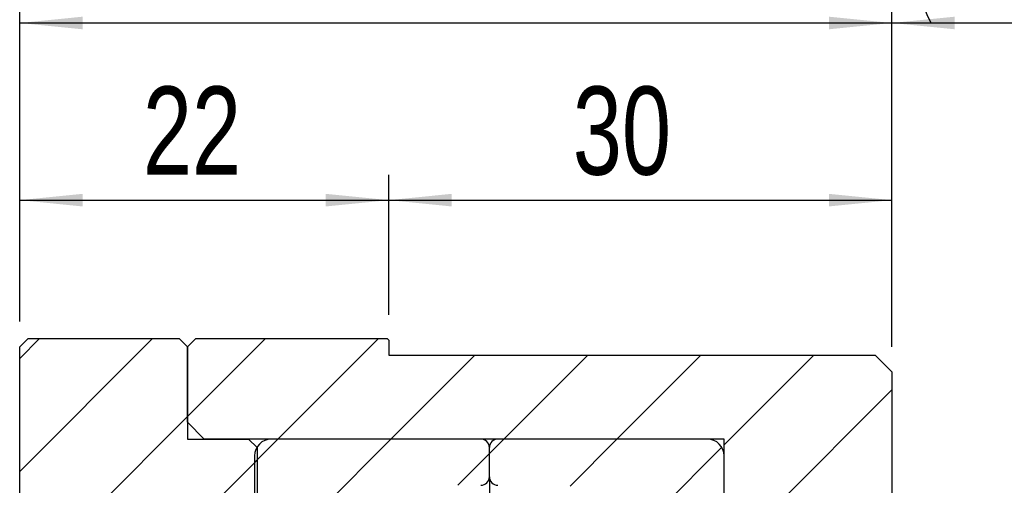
# Model space of a CAD drawing. Header units: millimetres. Extents: x 4 to 295, y 43 to 175.
# Tile 8 of 10: x 235 to 274, y 109 to 128. Entities that reach past the tile are written whole.
import ezdxf

# ---------------------------------------------------------------- set-up
doc = ezdxf.new("R2010")
doc.units = ezdxf.units.MM
doc.layers.add('FORMAT', color=7, linetype='Continuous')
doc.styles.add('SLDTEXTSTYLE0', font='TXT', dxfattribs={"width": 0.75})
doc.dimstyles.new('SLDDIMSTYLE0', dxfattribs={"dimtxt": 3.5, "dimasz": 2.5, "dimexe": 0, "dimexo": 0.0625, "dimgap": 0.875, "dimtad": 1, "dimlfac": 1.5, "dimrnd": 1e-09, "dimzin": 12, "dimdsep": 46, "dimtxsty": 'SLDTEXTSTYLE0', "dimsah": 1, "dimcen": 0.09, "dimadec": 0, "dimazin": 3, "dimtfac": 1, "dimtofl": 0, "dimtmove": 0, "dimatfit": 3, "dimfxl": 0, "dimfrac": 2, "dimtolj": 1, "dimtzin": 12, "dimarcsym": 0})
pattern_1 = [(45, (0, 0), (-2.245064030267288, 2.245064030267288), [])]

# ---------------------------------------------------------------- blocks, each defined once
blk = doc.blocks.new('_D_14')
at = {"layer": 'FORMAT', "color": 7}
for p, q in [((235.3431276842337, 115.5693538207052), (235.3431276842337, 128.4273114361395)), ((270.0097943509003, 114.5693538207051), (270.0097943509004, 128.4273114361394)), ((235.3431276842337, 127.4273114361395), (270.0097943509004, 127.4273114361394))]:
    blk.add_line(p, q, dxfattribs=at)
for points in [[(235.3431276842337, 127.4273114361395), (237.8431276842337, 127.1773114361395), (237.8431276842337, 127.6773114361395)], [(270.0097943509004, 127.4273114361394), (267.5097943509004, 127.6773114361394), (267.5097943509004, 127.1773114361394)]]:
    blk.add_solid(points, dxfattribs=at)
at = {"layer": 'FORMAT', "color": 7, "insert": (249.7193519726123, 131.9390483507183), "char_height": 3.5, "attachment_point": 1, "style": 'SLDTEXTSTYLE0'}
blk.add_mtext('52', dxfattribs=at)
blk = doc.blocks.new('_D_15')
at = {"layer": 'FORMAT', "color": 7}
for p, q in [((270.0097943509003, 114.5693538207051), (270.0097943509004, 128.4273114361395)), ((278.0097943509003, 107.5693538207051), (278.0097943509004, 128.4273114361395)), ((270.0097943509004, 127.4273114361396), (278.0097943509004, 127.4273114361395))]:
    blk.add_line(p, q, dxfattribs=at)
for centre, radius, start, end in [((277.109337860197, 130.2054364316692), 6.212076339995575, 153.4349488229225, 206.5650511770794), ((271.169060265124, 130.2054364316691), 6.212076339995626, 333.4349488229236, 26.56505117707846)]:
    blk.add_arc(centre, radius, start, end, dxfattribs=at)
for points in [[(270.0097943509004, 127.4273114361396), (272.5097943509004, 127.1773114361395), (272.5097943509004, 127.6773114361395)], [(278.0097943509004, 127.4273114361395), (275.5097943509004, 127.6773114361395), (275.5097943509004, 127.1773114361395)]]:
    blk.add_solid(points, dxfattribs=at)
at = {"layer": 'FORMAT', "color": 7, "insert": (271.5530878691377, 131.9390483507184), "char_height": 3.5, "attachment_point": 1, "style": 'SLDTEXTSTYLE0'}
blk.add_mtext('12', dxfattribs=at)
blk = doc.blocks.new('_D_16')
at = {"layer": 'FORMAT', "color": 7}
for p, q in [((235.3431276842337, 115.5693538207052), (235.3431276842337, 121.3921985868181)), ((250.0097943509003, 115.8360204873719), (250.0097943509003, 121.392198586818)), ((235.3431276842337, 120.3921985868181), (250.0097943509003, 120.392198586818))]:
    blk.add_line(p, q, dxfattribs=at)
for points in [[(235.3431276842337, 120.3921985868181), (237.8431276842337, 120.1421985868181), (237.8431276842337, 120.6421985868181)], [(250.0097943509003, 120.392198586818), (247.5097943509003, 120.642198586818), (247.5097943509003, 120.142198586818)]]:
    blk.add_solid(points, dxfattribs=at)
at = {"layer": 'FORMAT', "color": 7, "insert": (240.2402686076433, 124.9039355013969), "char_height": 3.5, "attachment_point": 1, "style": 'SLDTEXTSTYLE0'}
blk.add_mtext('22', dxfattribs=at)
blk = doc.blocks.new('_D_17')
at = {"layer": 'FORMAT', "color": 7}
for p, q in [((250.0097943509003, 115.8360204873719), (250.0097943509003, 121.3921985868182)), ((270.0097943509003, 114.5693538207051), (270.0097943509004, 121.3921985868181)), ((250.0097943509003, 120.3921985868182), (270.0097943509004, 120.3921985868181))]:
    blk.add_line(p, q, dxfattribs=at)
for points in [[(250.0097943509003, 120.3921985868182), (252.5097943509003, 120.1421985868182), (252.5097943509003, 120.6421985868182)], [(270.0097943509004, 120.3921985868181), (267.5097943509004, 120.6421985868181), (267.5097943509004, 120.1421985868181)]]:
    blk.add_solid(points, dxfattribs=at)
at = {"layer": 'FORMAT', "color": 7, "insert": (257.3262591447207, 124.903935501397), "char_height": 3.5, "attachment_point": 1, "style": 'SLDTEXTSTYLE0'}
blk.add_mtext('30', dxfattribs=at)

msp = doc.modelspace()

# ---------------------------------------------------------------- hatches: boundary and pattern name
at = {"layer": 'FORMAT', "linetype": 'Continuous', "lineweight": 18}
h = msp.add_hatch(dxfattribs=at)
h.set_pattern_fill('ANSI31', color=256, style=0)
h.set_pattern_definition(pattern_1)
h.paths.add_polyline_path([(242.0097943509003, 110.9026871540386), (242.0097943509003, 114.5693538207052), (241.676461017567, 114.9026871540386), (235.676461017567, 114.9026871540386), (235.3431276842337, 114.5693538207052), (235.3431276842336, 108.2360204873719), (235.676461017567, 107.9026871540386), (243.4431276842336, 107.9026871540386), (243.4431276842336, 107.5693538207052), (244.4431276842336, 107.5693538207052), (244.776461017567, 107.9026871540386), (244.776461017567, 110.5693538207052), (244.4431276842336, 110.9026871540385)], flags=0)
h = msp.add_hatch(dxfattribs=at)
h.set_pattern_fill('ANSI31', color=256, style=0)
h.set_pattern_definition(pattern_1)
h.paths.add_polyline_path([(249.9431276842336, 114.9026871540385), (242.3431276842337, 114.9026871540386), (242.0097943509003, 114.5693538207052), (242.0097943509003, 111.5693538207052), (242.676461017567, 110.9026871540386), (263.3431276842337, 110.9026871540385), (263.3431276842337, 107.5693538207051), (265.3431276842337, 107.5693538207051), (265.3431276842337, 107.9026871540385), (270.0097943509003, 107.9026871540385), (270.0097943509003, 113.5693538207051), (269.3431276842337, 114.2360204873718), (250.0097943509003, 114.2360204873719), (250.0097943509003, 114.8360204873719)], flags=0)
h = msp.add_hatch(dxfattribs=at)
h.set_pattern_fill('ANSI31', color=256, style=0)
h.set_pattern_definition(pattern_1)
edge = h.paths.add_edge_path(flags=0)
edge.add_line((254.0097943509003, 109.4026871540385), (254.0097943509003, 110.5693538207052))
edge.add_arc((253.676461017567, 110.5693538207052), 0.333333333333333, 0, 90)
edge.add_line((253.676461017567, 110.9026871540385), (245.3431276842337, 110.9026871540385))
edge.add_arc((245.3431276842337, 110.2360204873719), 0.666666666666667, 90, 180)
edge.add_line((244.676461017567, 110.2360204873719), (244.676461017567, 107.9026871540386))
edge.add_arc((245.0097943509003, 107.9026871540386), 0.3333333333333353, 180, 270.0000000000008)
edge.add_line((245.0097943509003, 107.5693538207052), (246.9046876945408, 107.5693538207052))
edge.add_arc((246.9046876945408, 107.7026871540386), 0.1333333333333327, 270.0000000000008, 331.3302637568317)
edge.add_arc((249.3431276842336, 106.3693538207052), 2.645833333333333, 81.66528933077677, 151.3302637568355, ccw=False)
edge.add_arc((249.7459835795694, 109.1191673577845), 0.1333333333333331, 261.6652893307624, 272.9999999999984)
edge.add_line((249.7529617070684, 108.9860167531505), (251.3431276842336, 109.0693538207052))
edge.add_line((251.3431276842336, 109.0693538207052), (253.676461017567, 109.0693538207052))
edge.add_arc((253.676461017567, 109.4026871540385), 0.3333333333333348, 270.0000000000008, 360.0000000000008)
h = msp.add_hatch(dxfattribs=at)
h.set_pattern_fill('ANSI31', color=256, style=0)
h.set_pattern_definition(pattern_1)
edge = h.paths.add_edge_path(flags=0)
edge.add_line((262.676461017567, 110.9026871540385), (254.3431276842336, 110.9026871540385))
edge.add_arc((254.3431276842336, 110.5693538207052), 0.333333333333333, 90, 180)
edge.add_line((254.0097943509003, 110.5693538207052), (254.0097943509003, 109.4026871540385))
edge.add_arc((254.3431276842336, 109.4026871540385), 0.3333333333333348, 180, 270.0000000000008)
edge.add_line((254.3431276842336, 109.0693538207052), (256.676461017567, 109.0693538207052))
edge.add_line((256.676461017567, 109.0693538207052), (258.2666269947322, 108.9860167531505))
edge.add_arc((258.2736051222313, 109.1191673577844), 0.1333333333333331, 266.9999999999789, 278.334710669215)
edge.add_arc((258.676461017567, 106.3693538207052), 2.645833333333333, 28.669736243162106, 98.33471066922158, ccw=False)
edge.add_arc((261.1149010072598, 107.7026871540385), 0.1333333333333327, 208.6697362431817, 270.0000000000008)
edge.add_line((261.1149010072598, 107.5693538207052), (263.0097943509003, 107.5693538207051))
edge.add_arc((263.0097943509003, 107.9026871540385), 0.3333333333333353, 270.0000000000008, 360.0000000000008)
edge.add_line((263.3431276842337, 107.9026871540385), (263.3431276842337, 110.2360204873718))
edge.add_arc((262.676461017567, 110.2360204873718), 0.666666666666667, 359.9999999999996, 450.0000000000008)

# ---------------------------------------------------------------- linework, layer by layer
at = {"color": 7, "linetype": 'Continuous', "lineweight": 25}
for p, q in [((235.3431276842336, 114.5693538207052), (235.6764610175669, 114.9026871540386)), ((235.6764610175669, 114.9026871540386), (241.6764610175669, 114.9026871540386)), ((241.6764610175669, 114.9026871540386), (242.0097943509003, 114.5693538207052)), ((242.0097943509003, 114.5693538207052), (242.3431276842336, 114.9026871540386)), ((242.3431276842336, 114.9026871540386), (249.9431276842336, 114.9026871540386)), ((249.9431276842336, 114.9026871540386), (250.0097943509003, 114.8360204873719)), ((250.0097943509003, 114.8360204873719), (250.0097943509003, 114.2360204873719)), ((235.3431276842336, 108.2360204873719), (235.3431276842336, 114.5693538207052)), ((242.0097943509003, 114.5693538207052), (242.0097943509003, 110.9026871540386)), ((242.0097943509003, 111.5693538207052), (242.0097943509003, 114.5693538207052)), ((250.0097943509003, 114.2360204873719), (269.3431276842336, 114.2360204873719)), ((269.3431276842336, 114.2360204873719), (270.0097943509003, 113.5693538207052)), ((270.0097943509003, 113.5693538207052), (270.0097943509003, 107.9026871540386)), ((242.6764610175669, 110.9026871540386), (242.0097943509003, 111.5693538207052)), ((242.0097943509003, 110.9026871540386), (244.4431276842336, 110.9026871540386)), ((263.3431276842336, 110.9026871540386), (242.6764610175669, 110.9026871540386)), ((244.4431276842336, 110.9026871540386), (244.7764610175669, 110.5693538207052)), ((253.6764610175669, 110.9026871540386), (245.3431276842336, 110.9026871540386)), ((262.6764610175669, 110.9026871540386), (254.3431276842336, 110.9026871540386)), ((263.3431276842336, 107.5693538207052), (263.3431276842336, 110.9026871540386)), ((244.7764610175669, 110.5693538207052), (244.7764610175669, 107.9026871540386)), ((254.0097943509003, 109.4026871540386), (254.0097943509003, 110.5693538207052)), ((244.6764610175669, 110.2360204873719), (244.6764610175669, 107.9026871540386)), ((263.3431276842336, 107.9026871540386), (263.3431276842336, 110.2360204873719)), ((254.0097943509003, 109.4026871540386), (254.0097943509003, 104.9026871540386))]:
    msp.add_line(p, q, dxfattribs=at)
for centre, radius, start, end in [((245.3431276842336, 110.2360204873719), 0.6666666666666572, 90, 179.9999999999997), ((253.6764610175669, 110.5693538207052), 0.3333333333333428, 4.885331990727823e-12, 90), ((254.3431276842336, 110.5693538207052), 0.3333333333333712, 90.00000000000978, 179.9999999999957), ((262.6764610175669, 110.2360204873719), 0.6666666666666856, 3.053332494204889e-13, 90), ((253.6764610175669, 109.4026871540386), 0.3333333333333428, 270.0000000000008, 6.106664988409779e-13), ((254.3431276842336, 109.4026871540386), 0.3333333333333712, 180, 269.9999999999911)]:
    msp.add_arc(centre, radius, start, end, dxfattribs=at)

# ---------------------------------------------------------------- dimensions: what is measured, and where the dimension line sits
at = {"layer": 'FORMAT', "color": 7}
dim = msp.add_linear_dim(base=(278.0097943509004, 127.4273114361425), p1=(270.0097943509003, 113.5693538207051), p2=(278.0097943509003, 106.5693538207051), text='(<>)', dimstyle='SLDDIMSTYLE0', dxfattribs=at)
dim.commit()
dim.dimension.update_dxf_attribs({"geometry": '_D_15', "text_midpoint": (274.1391991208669, 127.4273114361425), "dimtype": 160})
for base, p1, p2, picture, middle in [((270.0097943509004, 127.4273114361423), (235.3431276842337, 114.5693538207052), (270.0097943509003, 113.5693538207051), '_D_14', (252.3054631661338, 127.4273114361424)), ((250.0097943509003, 120.3921985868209), (235.3431276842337, 114.5693538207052), (250.0097943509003, 114.8360204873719), '_D_16', (242.8263798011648, 120.3921985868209)), ((270.0097943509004, 120.3921985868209), (250.0097943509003, 114.8360204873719), (270.0097943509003, 113.5693538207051), '_D_17', (259.9123703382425, 120.3921985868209))]:
    dim = msp.add_linear_dim(base=base, p1=p1, p2=p2, dimstyle='SLDDIMSTYLE0', dxfattribs=at)
    dim.commit()
    dim.dimension.update_dxf_attribs({"geometry": picture, "text_midpoint": middle, "dimtype": 160})

doc.saveas('drawing.dxf')
